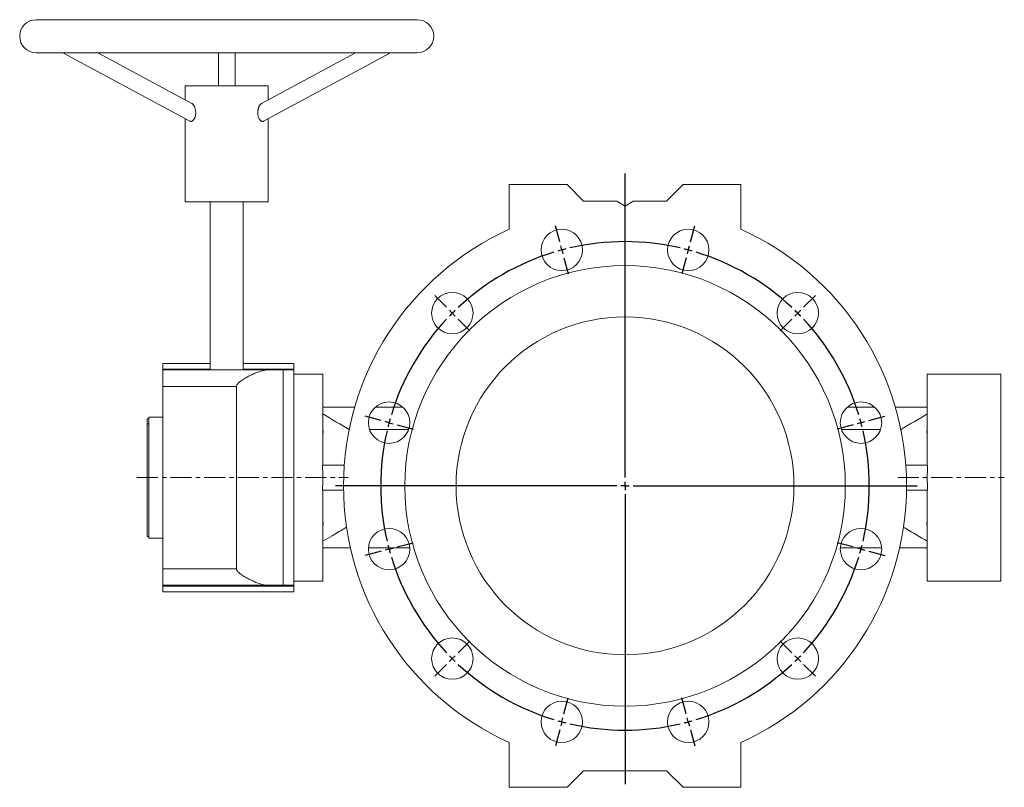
# Model space of a CAD drawing. Header units: millimetres. Extents: x -37 to 911, y -96 to 730.
# Tile 4 of 5: x -37 to 557, y 266 to 730. Entities that reach past the tile are written whole.
import ezdxf

# ---------------------------------------------------------------- set-up
doc = ezdxf.new("R2010")
doc.units = ezdxf.units.MM
doc.linetypes.add('CENTERX2', pattern=[20.32, 12.7, -2.54, 2.54, -2.54])
doc.layers.add('FORMAT', color=7, linetype='Continuous')

# ---------------------------------------------------------------- blocks, each defined once
blk = doc.blocks.new('SW_CENTERMARKSYMBOL_0')
at = {"layer": 'FORMAT', "color": 0}
for p, q in [((38.18, -137.47), (38.18, 46.13)), ((-1.29, 4.83), (-3.88, 14.49)), ((77.65, 4.83), (80.23, 14.49)), ((0, 0), (-0.65, 2.41)), ((0, 0), (0.65, -2.41)), ((76.35, 0), (77, 2.41)), ((1.29, -4.83), (3.88, -14.49)), ((75.06, -4.83), (72.47, -14.49)), ((76.35, 0), (75.7, -2.41)), ((-69.66, -34.64), (-76.73, -27.57)), ((146.01, -34.64), (153.08, -27.57)), ((-66.12, -38.18), (-67.89, -36.41)), ((-66.12, -38.18), (-64.35, -39.94)), ((142.47, -38.18), (140.71, -39.94)), ((142.47, -38.18), (144.24, -36.41)), ((-62.59, -41.71), (-55.52, -48.78)), ((138.94, -41.71), (131.87, -48.78)), ((-109.13, -103), (-118.79, -100.42)), ((185.48, -103), (195.14, -100.42)), ((-104.3, -104.3), (-106.71, -103.65)), ((-104.3, -104.3), (-101.88, -104.95)), ((-99.47, -105.59), (-89.81, -108.18)), ((175.82, -105.59), (166.16, -108.18)), ((180.65, -104.3), (178.24, -104.95)), ((180.65, -104.3), (183.06, -103.65)), ((33.18, -142.47), (-136.66, -142.47)), ((38.18, -142.47), (35.68, -142.47)), ((38.18, -142.47), (38.18, -139.97)), ((38.18, -142.47), (38.18, -144.97)), ((38.18, -142.47), (40.68, -142.47)), ((43.18, -142.47), (214.55, -142.47)), ((38.18, -147.47), (38.18, -322.57)), ((-99.47, -179.36), (-89.81, -176.77)), ((175.82, -179.36), (166.16, -176.77)), ((-109.13, -181.94), (-118.79, -184.53)), ((-104.3, -180.65), (-106.71, -181.3)), ((-104.3, -180.65), (-101.88, -180)), ((180.65, -180.65), (178.24, -180)), ((180.65, -180.65), (183.06, -181.3)), ((185.48, -181.94), (195.14, -184.53)), ((-62.59, -243.24), (-55.52, -236.17)), ((138.94, -243.24), (131.87, -236.17)), ((-66.12, -246.77), (-67.89, -248.54)), ((-66.12, -246.77), (-64.35, -245)), ((142.47, -246.77), (140.71, -245)), ((142.47, -246.77), (144.24, -248.54)), ((-69.66, -250.31), (-76.73, -257.38)), ((146.01, -250.31), (153.08, -257.38)), ((1.29, -280.12), (3.88, -270.46)), ((75.06, -280.12), (72.47, -270.46)), ((0, -284.95), (-0.65, -287.36)), ((0, -284.95), (0.65, -282.53)), ((76.35, -284.95), (75.7, -282.53)), ((76.35, -284.95), (77, -287.36)), ((-1.29, -289.78), (-3.88, -299.44)), ((77.65, -289.78), (80.23, -299.44))]:
    blk.add_line(p, q, dxfattribs=at)
for start, end in [(105, 105.97111), (104.02889, 105), (76.94223, 103.05777), (75, 75.97111), (106.94223, 133.05777), (74.02889, 75), (46.94223, 73.05777), (135, 135.97111), (134.02889, 135), (45, 45.97111), (44.02889, 45), (136.94223, 163.05777), (16.94223, 43.05777), (165, 165.97111), (164.02889, 165), (15, 15.97111), (14.02889, 15), (166.94223, 193.05777), (346.94223, 13.05777), (194.02889, 195), (345, 345.97111), (195, 195.97111), (344.02889, 345), (196.94223, 223.05777), (316.94223, 343.05777), (224.02889, 225), (225, 225.97111), (314.02889, 315), (315, 315.97111), (226.94223, 253.05777), (286.94223, 313.05777), (254.02889, 255), (255, 255.97111), (284.02889, 285), (285, 285.97111), (256.94223, 283.05777)]:
    blk.add_arc((38.18, -142.47), 147.5, start, end, dxfattribs=at)

msp = doc.modelspace()

# ---------------------------------------------------------------- linework, layer by layer
at = {"color": 7, "linetype": 'Continuous', "lineweight": 15}
for p, q in [((202.75, 729.78), (-27.25, 729.78)), ((-27.25, 709.78), (202.75, 709.78)), ((-11.17, 709.78), (65.53, 668.48)), ((66.72, 679.2), (9.92, 709.78)), ((82.75, 709.78), (82.75, 689.78)), ((92.75, 689.78), (92.75, 709.78)), ((165.57, 709.78), (108.77, 679.19)), ((109.97, 668.48), (186.67, 709.78)), ((62.75, 689.78), (62.75, 681.33)), ((62.75, 689.78), (112.75, 689.78)), ((112.75, 681.33), (112.75, 689.78)), ((62.75, 669.98), (62.75, 619.78)), ((112.75, 619.78), (112.75, 669.98)), ((258.25, 630.28), (293.25, 630.28)), ((258.25, 603.2), (258.25, 630.28)), ((293.25, 630.28), (303.25, 620.28)), ((353.25, 620.28), (363.25, 630.28)), ((363.25, 630.28), (398.25, 630.28)), ((398.25, 630.28), (398.25, 603.2)), ((62.75, 619.78), (112.75, 619.78)), ((77.75, 619.78), (77.75, 518.28)), ((97.75, 518.28), (97.75, 619.78)), ((303.25, 620.28), (323.25, 620.28)), ((328.25, 617.28), (323.25, 620.28)), ((333.25, 620.28), (328.25, 617.28)), ((333.25, 620.28), (353.25, 620.28)), ((77.75, 522.28), (49.25, 522.28)), ((49.25, 518.78), (49.25, 522.28)), ((49.25, 518.28), (49.25, 518.78)), ((49.25, 518.28), (112.53, 518.28)), ((49.25, 508.28), (49.25, 518.28)), ((128.25, 522.28), (97.75, 522.28)), ((112.53, 518.28), (121.93, 518.28)), ((121.93, 388.28), (121.93, 518.28)), ((121.93, 518.28), (128.25, 518.28)), ((128.25, 518.78), (128.25, 522.28)), ((128.25, 518.28), (128.25, 518.78)), ((128.25, 518.28), (128.25, 388.28)), ((145.75, 515.78), (128.25, 515.78)), ((145.75, 515.78), (145.75, 460.78)), ((555.25, 515.78), (510.75, 515.78)), ((510.75, 515.78), (510.75, 460.78)), ((555.25, 515.78), (555.25, 390.78)), ((49.25, 398.28), (49.25, 508.28)), ((93.6, 398.28), (93.6, 508.28)), ((145.75, 495.78), (165.02, 495.78)), ((177.45, 495.78), (194.1, 495.78)), ((479.05, 495.78), (462.4, 495.78)), ((510.75, 495.78), (491.48, 495.78)), ((40.75, 488.78), (39.75, 488.78)), ((39.75, 485.71), (39.75, 488.78)), ((49.25, 489.78), (40.75, 489.78)), ((40.75, 453.28), (40.75, 489.78)), ((39.75, 485.71), (40.75, 485.71)), ((39.75, 417.78), (39.75, 485.71)), ((161.6, 482.33), (161.6, 481.85)), ((161.6, 482.33), (161.69, 482.33)), ((173.97, 482.33), (197.57, 482.33)), ((458.92, 482.33), (482.52, 482.33)), ((494.8, 482.33), (494.9, 482.33)), ((494.9, 481.85), (494.9, 482.33)), ((158.71, 460.78), (145.57, 460.78)), ((497.79, 460.78), (510.92, 460.78)), ((40.75, 416.78), (40.75, 453.28)), ((158.27, 445.78), (145.57, 445.78)), ((145.75, 445.78), (145.75, 390.78)), ((498.23, 445.78), (510.92, 445.78)), ((510.75, 445.78), (510.75, 390.78)), ((39.75, 417.78), (40.75, 417.78)), ((40.75, 416.78), (49.25, 416.78)), ((145.75, 410.78), (162.43, 410.78)), ((173.29, 410.78), (198.26, 410.78)), ((483.2, 410.78), (458.24, 410.78)), ((510.75, 410.78), (494.06, 410.78)), ((49.25, 388.28), (49.25, 398.28)), ((112.53, 388.28), (49.25, 388.28)), ((49.25, 387.77), (49.25, 388.28)), ((49.25, 384.28), (49.25, 387.77)), ((121.93, 388.28), (112.53, 388.28)), ((128.25, 388.28), (121.93, 388.28)), ((128.25, 390.78), (145.75, 390.78)), ((128.25, 387.77), (128.25, 388.28)), ((128.25, 384.28), (128.25, 387.77)), ((510.75, 390.78), (555.25, 390.78)), ((49.25, 384.28), (128.25, 384.28)), ((258.25, 293.36), (258.25, 266.28)), ((398.25, 266.28), (398.25, 293.36)), ((293.25, 266.28), (303.25, 276.28)), ((303.25, 276.28), (353.25, 276.28)), ((353.25, 276.28), (363.25, 266.28)), ((258.25, 266.28), (293.25, 266.28)), ((363.25, 266.28), (398.25, 266.28))]:
    msp.add_line(p, q, dxfattribs=at)
at = {"color": 8, "linetype": 'Continuous', "lineweight": 0}
for p, q in [((49.25, 518.78), (77.75, 518.78)), ((97.75, 518.78), (128.25, 518.78)), ((93.6, 508.28), (49.25, 508.28)), ((49.25, 398.28), (93.6, 398.28)), ((49.25, 387.77), (128.25, 387.77))]:
    msp.add_line(p, q, dxfattribs=at)
at = {"color": 7, "linetype": 'Continuous', "lineweight": 15}
for centre, radius in [((290.07, 590.75), 12.5), ((366.42, 590.75), 12.5), ((328.25, 448.28), 133), ((223.95, 552.58), 12.5), ((432.55, 552.58), 12.5), ((328.25, 448.28), 102), ((185.77, 486.45), 12.5), ((470.72, 486.45), 12.5), ((185.77, 410.1), 12.5), ((470.72, 410.1), 12.5), ((223.95, 343.98), 12.5), ((432.55, 343.98), 12.5), ((290.07, 305.8), 12.5), ((366.42, 305.8), 12.5)]:
    msp.add_circle(centre, radius, dxfattribs=at)
for centre, radius, start, end in [((-27.25, 719.78), 10, 90, 270), ((202.75, 719.78), 10, 270, 90), ((328.25, 448.28), 170, 114.31574, 245.68426), ((328.25, 448.28), 170, 294.31574, 65.68426)]:
    msp.add_arc(centre, radius, start, end, dxfattribs=at)
for centre, start_param, end_param in [((121.57, 453.28), 4.592099, 4.832679), ((534.93, 453.28), 1.450506, 1.691086)]:
    msp.add_ellipse(centre, major_axis=(0, 62.5), ratio=0.386878, start_param=start_param, end_param=end_param, dxfattribs=at)
for points, knots in [([(66.71, 679.19), (66.76, 679.16), (66.93, 679.09), (67.22, 678.84), (67.57, 678.45), (67.93, 677.93), (68.26, 677.31), (68.56, 676.55), (68.77, 675.84), (68.9, 675.21), (68.97, 674.71), (69.02, 674.2), (69.04, 673.68), (69.03, 673.14), (68.98, 672.62), (68.91, 672.12), (68.81, 671.65), (68.68, 671.18), (68.53, 670.74), (68.36, 670.35), (68.18, 670), (67.99, 669.67), (67.72, 669.29), (67.36, 668.9), (66.92, 668.56), (66.48, 668.37), (66.06, 668.32), (65.74, 668.36), (65.58, 668.47), (65.53, 668.49)], [0, 0, 0, 0, 0.015466, 0.058136, 0.102458, 0.147759, 0.198839, 0.251037, 0.309982, 0.340223, 0.370464, 0.401948, 0.433429, 0.465915, 0.498397, 0.528367, 0.558334, 0.589369, 0.620404, 0.647484, 0.674564, 0.702554, 0.730542, 0.780974, 0.83295, 0.882024, 0.932541, 0.981288, 1, 1, 1, 1]), ([(106.46, 673.62), (106.46, 673.79), (106.47, 674.13), (106.51, 674.65), (106.59, 675.16), (106.69, 675.67), (106.81, 676.15), (106.96, 676.62), (107.14, 677.07), (107.33, 677.49), (107.54, 677.88), (107.77, 678.23), (108.02, 678.55), (108.31, 678.86), (108.57, 679.09), (108.74, 679.16), (108.78, 679.18)], [0, 0, 0, 0, 0.071179, 0.142361, 0.215635, 0.288911, 0.36007, 0.431227, 0.504473, 0.577715, 0.648136, 0.718547, 0.791717, 0.864872, 0.965127, 1, 1, 1, 1]), ([(109.96, 668.49), (109.9, 668.46), (109.71, 668.35), (109.37, 668.32), (108.94, 668.39), (108.51, 668.61), (108.08, 668.95), (107.68, 669.41), (107.31, 669.98), (106.99, 670.65), (106.74, 671.39), (106.57, 672.15), (106.48, 672.9), (106.47, 673.38), (106.46, 673.62)], [0, 0, 0, 0, 0.04718, 0.136995, 0.223662, 0.312843, 0.399527, 0.488691, 0.575997, 0.665718, 0.755281, 0.847173, 0.922993, 1, 1, 1, 1]), ([(112.53, 518.28), (111.8, 518.28), (111.05, 518.19), (109.5, 517.9), (108.71, 517.7), (107.48, 517.31), (107.06, 517.17), (106.23, 516.87), (105.82, 516.7), (104.56, 516.19), (103.72, 515.82), (102.02, 515), (101.16, 514.56), (99.87, 513.86), (99.44, 513.61), (98.58, 513.11), (98.15, 512.85), (97.3, 512.31), (96.87, 512.03), (96.04, 511.44), (95.63, 511.14), (95.05, 510.64), (94.86, 510.46), (94.5, 510.1), (94.32, 509.91), (94.01, 509.5), (93.87, 509.28), (93.66, 508.8), (93.6, 508.54), (93.6, 508.28)], [0, 0, 0, 0, 0.125, 0.125, 0.25, 0.25, 0.3125, 0.3125, 0.375, 0.375, 0.5, 0.5, 0.625, 0.625, 0.6875, 0.6875, 0.75, 0.75, 0.8125, 0.8125, 0.875, 0.875, 0.90625, 0.90625, 0.9375, 0.9375, 0.96875, 0.96875, 1, 1, 1, 1]), ([(145.75, 479.77), (145.92, 480.09), (146.01, 480.45), (146.01, 481.26), (145.92, 481.68), (145.75, 482.11)], [0, 0, 0, 0, 0.5, 0.5, 1, 1, 1, 1]), ([(510.75, 479.77), (510.58, 480.09), (510.49, 480.45), (510.49, 481.26), (510.58, 481.68), (510.75, 482.11)], [0, 0, 0, 0, 0.5, 0.5, 1, 1, 1, 1]), ([(145.75, 424.45), (145.92, 424.88), (146.01, 425.3), (146.01, 426.1), (145.92, 426.46), (145.75, 426.79)], [0, 0, 0, 0, 0.5, 0.5, 1, 1, 1, 1]), ([(160.09, 423.34), (157.18, 421.61), (152.41, 418.77), (147.62, 415.95), (145.75, 414.85)], [0, 0, 0, 0, 0.609738, 1, 1, 1, 1]), ([(510.75, 414.85), (506.41, 417.41), (501.62, 420.23), (496.85, 423.07), (496.4, 423.34)], [0, 0, 0, 0, 0.906782, 1, 1, 1, 1]), ([(510.75, 424.45), (510.58, 424.88), (510.49, 425.3), (510.49, 426.1), (510.58, 426.46), (510.75, 426.79)], [0, 0, 0, 0, 0.5, 0.5, 1, 1, 1, 1]), ([(93.6, 398.28), (93.6, 398.15), (93.62, 398.02), (93.67, 397.76), (93.72, 397.63), (93.87, 397.27), (94.01, 397.05), (94.33, 396.64), (94.5, 396.45), (94.87, 396.08), (95.06, 395.91), (95.64, 395.41), (96.05, 395.1), (96.89, 394.52), (97.31, 394.24), (98.58, 393.43), (99.43, 392.94), (101.14, 392), (101.99, 391.57), (103.7, 390.75), (104.56, 390.36), (106.24, 389.68), (107.06, 389.38), (108.68, 388.87), (109.48, 388.66), (111.05, 388.36), (111.8, 388.28), (112.53, 388.28)], [0, 0, 0, 0, 0.015625, 0.015625, 0.03125, 0.03125, 0.0625, 0.0625, 0.09375, 0.09375, 0.125, 0.125, 0.1875, 0.1875, 0.25, 0.25, 0.375, 0.375, 0.5, 0.5, 0.625, 0.625, 0.75, 0.75, 0.875, 0.875, 1, 1, 1, 1])]:
    msp.add_open_spline(points, degree=3, knots=knots, dxfattribs=at)
for points in [[(145.75, 491.7), (151.04, 488.59), (156.32, 485.47), (161.6, 482.33)], [(494.9, 482.33), (500.17, 485.47), (505.46, 488.59), (510.75, 491.7)]]:
    msp.add_open_spline(points, degree=3, dxfattribs=at)
at = {"layer": 'FORMAT', "color": 7, "linetype": 'CENTERX2', "lineweight": 0}
for p, q in [((33.55, 453.28), (161.23, 453.28)), ((492.86, 453.28), (557.25, 453.28))]:
    msp.add_line(p, q, dxfattribs=at)

# ---------------------------------------------------------------- block references
at = {"layer": 'FORMAT', "color": 7}
msp.add_blockref('SW_CENTERMARKSYMBOL_0', (290.07, 590.75), dxfattribs=at)

doc.saveas('drawing.dxf')
